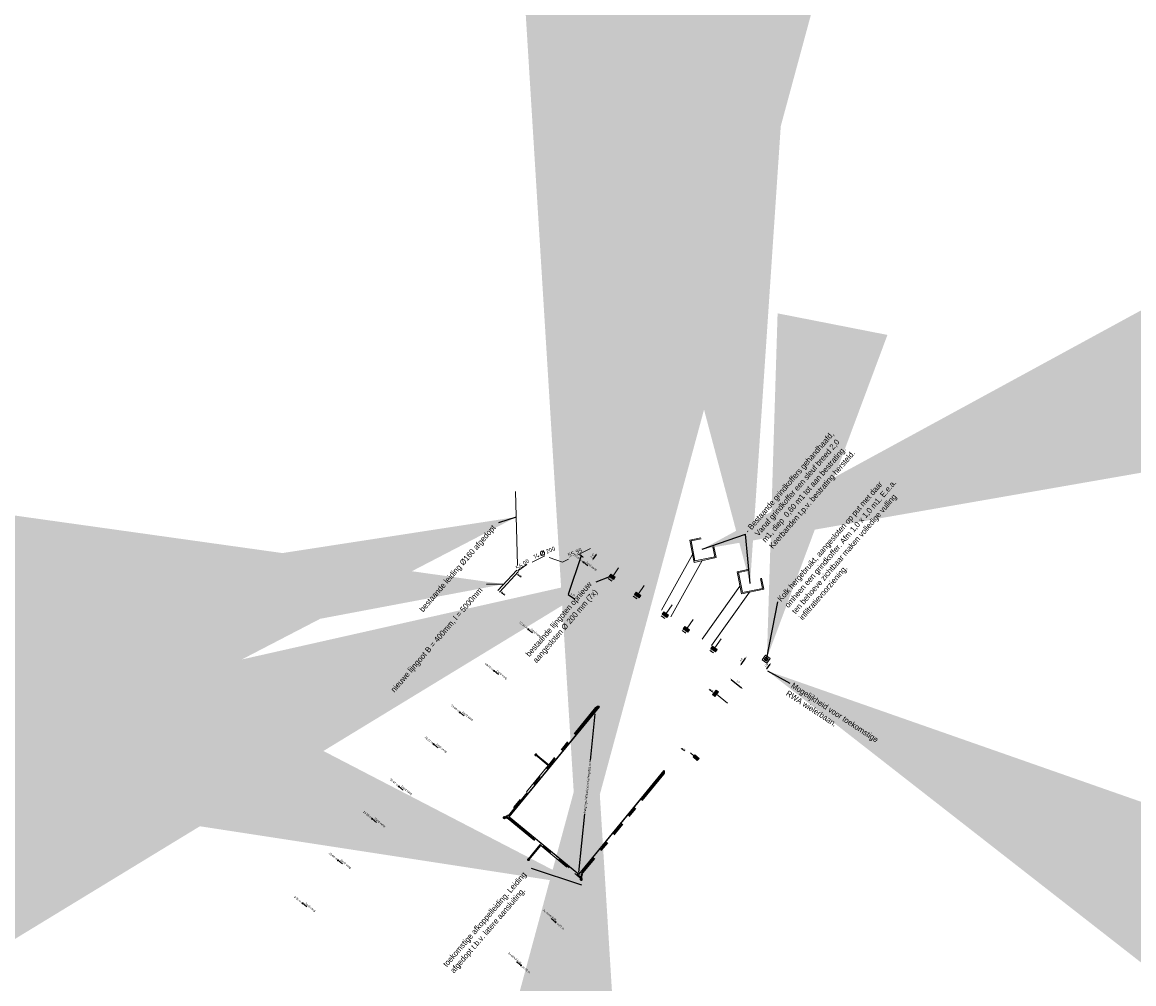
# Model space of a CAD drawing. Header units: inches. Extents: x 0 to 191500, y 0 to 342750.
# Tile 92 of 256: x 186151 to 186347, y 330749 to 330919. Entities that reach past the tile are written whole.
import ezdxf

# ---------------------------------------------------------------- set-up
doc = ezdxf.new("R2010")
doc.units = ezdxf.units.IN
doc.header["$MEASUREMENT"] = 0
doc.linetypes.add('RI-DRAINAGE', pattern=[19.2, 6, -1.8, 1.8, -1.8, 2.4, -1.8, 1.8, -1.8])
doc.linetypes.add('RI-HWA_KOLKAANSLUITING', pattern=[4.3, 2.5, -1.8])
doc.layers.get('0').update_dxf_attribs({"lineweight": 20})
doc.layers.get('DefPoints').update_dxf_attribs({"lineweight": 20})
for name, color, linetype, lineweight in [('ECW', 150, 'Continuous', 20), ('N-WE-RI-DRAINAGE-G', 90, 'RI-DRAINAGE', 20), ('N-WE-RI-HWA-MAATVOERING-T25', 151, 'Continuous', 20), ('N-WE-RI-HWA_GOOT_LIJNGOOT-G', 220, 'Continuous', 20), ('N-WE-RI-HWA_INFILTRATIE', 4, 'Continuous', 20), ('N-WE-RI-HWA_KOLKAANSLUITING', 150, 'RI-HWA_KOLKAANSLUITING', 20), ('N-WE-RI-INLAAT', 7, 'Continuous', 20), ('Tekst algemeen', 7, 'Continuous', 20)]:
    doc.layers.add(name, color=color, linetype=linetype, lineweight=lineweight)
doc.styles.add('Museo', font='txt')
doc.styles.add('RIO-TXT', font='isocp.shx')
doc.styles.add('Verdana', font='arial.ttf')
doc.dimstyles.new('Waterblock1OP1', dxfattribs={"dimscale": 3, "dimtxt": 30, "dimasz": 20, "dimexe": 2, "dimexo": 1, "dimgap": 5, "dimtad": 1, "dimdec": 1, "dimdsep": 46, "dimtxsty": 'Verdana', "dimcen": -10, "dimse1": 1, "dimse2": 1, "dimadec": 0, "dimazin": 0, "dimtfac": 1, "dimtdec": 1, "dimtmove": 1, "dimatfit": 3, "dimfxl": 1, "dimtolj": 1, "dimtzin": 0, "dimarcsym": 0})
doc.dimstyles.new('Waterblock1OP20', dxfattribs={"dimtxt": 2, "dimasz": 1, "dimexe": 0.5, "dimexo": 0.875, "dimgap": 0.875, "dimtad": 1, "dimdec": 0, "dimlfac": 20, "dimdsep": 46, "dimtxsty": 'Standard', "dimblk": 'OBLIQUE', "dimcen": -3.5, "dimadec": 0, "dimazin": 0, "dimtfac": 1, "dimtdec": 0, "dimtmove": 1, "dimatfit": 3, "dimfxl": 1, "dimtolj": 1, "dimtzin": 0, "dimarcsym": 0})
picture_1 = doc.add_image_def('image1.ecw', size_in_pixel=(220000, 285000))

# ---------------------------------------------------------------- blocks, each defined once
blk = doc.blocks.new('_Oblique')
at = {"color": 0, "lineweight": -2}
blk.add_line((-0.5, -0.5), (0.5, 0.5), dxfattribs=at)
blk = doc.blocks.new('L_RND')
blk.add_line((-0.5, 0), (0.5, 1))
blk.add_circle((0, 0.5), 0.5)
blk = doc.blocks.new('*D3350')
at = {"layer": 'DefPoints', "color": 0, "transparency": 16777216}
for p in [(186275.95, 330803.65), (186278.24, 330801.78), (186277.67, 330801.09)]:
    blk.add_point(p, dxfattribs=at)
at = {"layer": 'N-WE-RI-HWA-MAATVOERING-T25', "color": 0, "lineweight": -2, "transparency": 16777216}
blk.add_line((186275.62, 330802.77), (186277.44, 330801.28), dxfattribs=at)
at = {"layer": 'N-WE-RI-HWA-MAATVOERING-T25', "color": 0, "transparency": 16777216}
for points in [[(186275.65, 330802.81), (186275.58, 330802.73), (186275.38, 330802.96)], [(186277.47, 330801.32), (186277.41, 330801.24), (186277.67, 330801.09)]]:
    blk.add_solid(points, dxfattribs=at)
at = {"layer": 'N-WE-RI-HWA-MAATVOERING-T25', "color": 0, "transparency": 16777216, "insert": (186276.82, 330802.38), "char_height": 0.3, "attachment_point": 5, "rotation": 320.6169, "style": 'Verdana'}
blk.add_mtext('\\A1;3.0', dxfattribs=at)
blk = doc.blocks.new('*D3351')
at = {"layer": 'DefPoints', "color": 0, "transparency": 16777216}
for p in [(186281.76, 330806.33), (186282.63, 330805.71), (186280.83, 330805.02)]:
    blk.add_point(p, dxfattribs=at)
at = {"layer": 'N-WE-RI-HWA-MAATVOERING-T25', "color": 0, "lineweight": -2, "transparency": 16777216}
blk.add_line((186281.88, 330804.65), (186282.46, 330805.46), dxfattribs=at)
at = {"layer": 'N-WE-RI-HWA-MAATVOERING-T25', "color": 0, "transparency": 16777216}
for points in [[(186282.42, 330805.49), (186282.5, 330805.44), (186282.63, 330805.71)], [(186281.84, 330804.68), (186281.92, 330804.62), (186281.71, 330804.4)]]:
    blk.add_solid(points, dxfattribs=at)
at = {"layer": 'N-WE-RI-HWA-MAATVOERING-T25', "color": 0, "transparency": 16777216, "insert": (186281.8, 330805.32), "char_height": 0.3, "attachment_point": 5, "rotation": 54.7274, "style": 'Verdana'}
blk.add_mtext('\\A1;1.60', dxfattribs=at)
blk = doc.blocks.new('*D3352')
at = {"layer": 'DefPoints', "color": 0, "transparency": 16777216}
for p in [(186248.89, 330825.24), (186249.69, 330824.22), (186249.91, 330824.52)]:
    blk.add_point(p, dxfattribs=at)
at = {"layer": 'N-WE-RI-HWA-MAATVOERING-T25', "color": 0, "lineweight": -2, "transparency": 16777216}
for p, q in [((186249.18, 330824.58), (186246.87, 330817.74)), ((186248.92, 330824.77), (186249.45, 330824.39)), ((186246.87, 330817.74), (186247.98, 330816.96))]:
    blk.add_line(p, q, dxfattribs=at)
at = {"layer": 'N-WE-RI-HWA-MAATVOERING-T25', "color": 0, "transparency": 16777216}
for points in [[(186248.95, 330824.81), (186248.89, 330824.72), (186248.67, 330824.94)], [(186249.48, 330824.43), (186249.42, 330824.35), (186249.69, 330824.22)]]:
    blk.add_solid(points, dxfattribs=at)
at = {"layer": 'N-WE-RI-HWA-MAATVOERING-T25', "color": 0, "transparency": 16777216, "insert": (186247.69, 330817.72), "char_height": 0.3, "attachment_point": 5, "rotation": 324.6279, "style": 'Verdana'}
blk.add_mtext('\\A1;1.25', dxfattribs=at)
blk = doc.blocks.new('*D3353')
at = {"layer": 'DefPoints', "color": 0, "transparency": 16777216}
for p in [(186250.83, 330825.83), (186249.91, 330824.52), (186251.05, 330823.71)]:
    blk.add_point(p, dxfattribs=at)
at = {"layer": 'N-WE-RI-HWA-MAATVOERING-T25', "color": 0, "lineweight": -2, "transparency": 16777216}
blk.add_line((186251.81, 330824.77), (186251.23, 330823.95), dxfattribs=at)
at = {"layer": 'N-WE-RI-HWA-MAATVOERING-T25', "color": 0, "transparency": 16777216}
for points in [[(186251.77, 330824.8), (186251.85, 330824.74), (186251.98, 330825.01)], [(186251.19, 330823.98), (186251.27, 330823.92), (186251.05, 330823.71)]]:
    blk.add_solid(points, dxfattribs=at)
at = {"layer": 'N-WE-RI-HWA-MAATVOERING-T25', "color": 0, "transparency": 16777216, "insert": (186251.15, 330824.62), "char_height": 0.3, "attachment_point": 5, "rotation": 54.6279, "style": 'Verdana'}
blk.add_mtext('\\A1;1.60', dxfattribs=at)
blk = doc.blocks.new('*D3354')
at = {"layer": 'DefPoints', "color": 0, "transparency": 16777216}
for p in [(186278.32, 330806.78), (186278.33, 330806.77), (186277.2, 330805.14)]:
    blk.add_point(p, dxfattribs=at)
at = {"layer": 'N-WE-RI-HWA-MAATVOERING-T25', "color": 0, "lineweight": -2, "transparency": 16777216}
blk.add_line((186277.36, 330805.4), (186278.15, 330806.53), dxfattribs=at)
at = {"layer": 'N-WE-RI-HWA-MAATVOERING-T25', "color": 0, "transparency": 16777216}
for points in [[(186277.32, 330805.43), (186277.4, 330805.37), (186277.19, 330805.15)], [(186278.11, 330806.56), (186278.19, 330806.51), (186278.32, 330806.78)]]:
    blk.add_solid(points, dxfattribs=at)
at = {"layer": 'N-WE-RI-HWA-MAATVOERING-T25', "color": 0, "transparency": 16777216, "insert": (186277.38, 330806.22), "char_height": 0.3, "attachment_point": 5, "rotation": 55.2829, "style": 'Verdana'}
blk.add_mtext('\\A1;2.0', dxfattribs=at)
blk = doc.blocks.new('A$C2C270354')
h = blk.add_hatch(color=256)
h.dxf.hatch_style = 1
edge = h.paths.add_edge_path()
edge.add_arc((0, 0), 0.1, 0, 360)
blk.add_circle((0, 0), 0.1)

msp = doc.modelspace()

# ---------------------------------------------------------------- linework, layer by layer
at = {"layer": 'N-WE-RI-DRAINAGE-G'}
for p, q in [((186251.84281, 330797.69709), (186236.28762, 330778.74849)), ((186251.71914, 330797.79861), (186243.44804, 330787.72315)), ((186241.15111, 330789.40172), (186243.34652, 330787.59948)), ((186241.25263, 330789.52539), (186243.44804, 330787.72315)), ((186243.47976, 330787.76179), (186243.60343, 330787.66027)), ((186243.34652, 330787.59948), (186236.16395, 330778.85002)), ((186243.40939, 330787.75487), (186243.30787, 330787.6312)), ((186243.31479, 330787.56083), (186243.43846, 330787.45931)), ((186263.60411, 330786.13536), (186249.39358, 330768.82477)), ((186263.73638, 330786.04432), (186249.52474, 330768.73238)), ((186236.29839, 330778.19032), (186241.90755, 330773.58567)), ((186236.39073, 330778.32152), (186248.91522, 330768.03997)), ((186239.8293, 330771.05404), (186241.90755, 330773.58567)), ((186239.95297, 330770.95252), (186242.03122, 330773.48415)), ((186241.86891, 330773.61739), (186241.97043, 330773.74106)), ((186241.87583, 330773.54702), (186241.99949, 330773.4455)), ((186242.03122, 330773.48415), (186248.8137, 330767.91631)), ((186242.17139, 330773.57609), (186242.06987, 330773.45242))]:
    msp.add_line(p, q, dxfattribs=at)
for centre, radius in [((186252.24648, 330797.99246), 0.08), ((186252.24648, 330797.99246), 0.075), ((186241.20187, 330789.46356), 0.18), ((186241.20187, 330789.46356), 0.08), ((186241.20187, 330789.46356), 0.075), ((186263.78207, 330786.55058), 0.085), ((186263.78207, 330786.55058), 0.08), ((186235.61127, 330778.39806), 0.18), ((186235.61127, 330778.39806), 0.08), ((186235.61127, 330778.39806), 0.075), ((186239.89113, 330771.00328), 0.18), ((186239.89113, 330771.00328), 0.08), ((186239.89113, 330771.00328), 0.075), ((186249.187, 330767.5123), 0.18), ((186249.187, 330767.5123), 0.08), ((186249.187, 330767.5123), 0.075)]:
    msp.add_circle(centre, radius, dxfattribs=at)
for centre, radius, start, end in [((186252.30281, 330797.31947), 0.75529, 95.0236282, 141.7417426), ((186252.31174, 330797.30308), 0.61249, 95.2259679, 139.9623279), ((186263.17703, 330786.44725), 0.52884, 323.8597957, 9.9481573), ((186263.10644, 330786.47758), 0.76455, 325.4806669, 6.2696415), ((186235.3562, 330779.45747), 1.01067, 284.2226348, 323.0557453), ((186235.78246, 330777.31702), 1.17432, 58.8030726, 98.7156312), ((186235.36184, 330779.45153), 1.16258, 283.3760006, 322.786882), ((186235.78077, 330777.31256), 1.01901, 59.4718203, 98.4632852), ((186251.17917, 330767.74679), 2.08576, 148.880178, 186.5663067), ((186251.18207, 330767.74564), 1.92883, 149.2312657, 186.5230759), ((186247.85692, 330766.91883), 1.38217, 25.2436279, 46.1931924), ((186247.96225, 330767.00861), 1.40424, 22.2425204, 47.2623606)]:
    msp.add_arc(centre, radius, start, end, dxfattribs=at)
at = {"layer": 'N-WE-RI-HWA_GOOT_LIJNGOOT-G'}
for p, q in [((186234.49517, 330818.42364), (186237.84147, 330822.05081)), ((186238.13422, 330821.77823), (186234.78916, 330818.15241)), ((186254.45255, 330821.29408), (186254.16311, 330820.88638)), ((186254.24465, 330820.82849), (186254.53409, 330821.23619)), ((186254.61563, 330821.1783), (186254.32619, 330820.7706)), ((186254.40773, 330820.71271), (186254.69717, 330821.12041)), ((186254.77871, 330821.06253), (186254.48927, 330820.65482)), ((186254.57081, 330820.59693), (186254.86026, 330821.00464)), ((186254.9418, 330820.94675), (186254.65235, 330820.53904)), ((186254.73389, 330820.48116), (186255.02334, 330820.88886)), ((186255.10488, 330820.83097), (186254.81544, 330820.42327)), ((186258.93716, 330818.11031), (186258.64772, 330817.70261)), ((186258.72926, 330817.64472), (186259.0187, 330818.05243)), ((186259.10024, 330817.99454), (186258.8108, 330817.58683)), ((186258.89234, 330817.52894), (186259.18178, 330817.93665)), ((186259.26332, 330817.87876), (186258.97388, 330817.47106)), ((186259.05542, 330817.41317), (186259.34487, 330817.82087)), ((186259.42641, 330817.76298), (186259.13696, 330817.35528)), ((186259.21851, 330817.29739), (186259.50795, 330817.7051)), ((186259.58949, 330817.64721), (186259.30005, 330817.2395)), ((186263.82976, 330814.63691), (186263.54032, 330814.2292)), ((186263.62186, 330814.17131), (186263.9113, 330814.57902)), ((186263.99284, 330814.52113), (186263.7034, 330814.11342)), ((186263.78494, 330814.05554), (186264.07438, 330814.46324)), ((186264.15592, 330814.40535), (186263.86648, 330813.99765)), ((186263.94802, 330813.93976), (186264.23746, 330814.34746)), ((186264.319, 330814.28957), (186264.02956, 330813.88187)), ((186264.1111, 330813.82398), (186264.40054, 330814.23169)), ((186264.48209, 330814.1738), (186264.19264, 330813.76609)), ((186267.4991, 330812.03192), (186267.20966, 330811.62422)), ((186267.2912, 330811.56633), (186267.58064, 330811.97404)), ((186267.66218, 330811.91615), (186267.37274, 330811.50844)), ((186267.45428, 330811.45055), (186267.74372, 330811.85826)), ((186267.82526, 330811.80037), (186267.53582, 330811.39267)), ((186267.61736, 330811.33478), (186267.90681, 330811.74248)), ((186267.98835, 330811.68459), (186267.6989, 330811.27689)), ((186267.78044, 330811.219), (186268.06989, 330811.6267)), ((186268.15143, 330811.56882), (186267.86199, 330811.16111)), ((186272.39156, 330808.55862), (186272.10211, 330808.15091)), ((186272.18366, 330808.09302), (186272.4731, 330808.50073)), ((186272.55464, 330808.44284), (186272.2652, 330808.03513)), ((186272.34674, 330807.97725), (186272.63618, 330808.38495)), ((186272.71772, 330808.32706), (186272.42828, 330807.91936)), ((186272.50982, 330807.86147), (186272.79926, 330808.26917)), ((186272.8808, 330808.21128), (186272.59136, 330807.80358)), ((186272.6729, 330807.74569), (186272.96234, 330808.1534)), ((186273.04388, 330808.09551), (186272.75444, 330807.6878)), ((186272.38367, 330800.18583), (186272.76647, 330799.86417)), ((186272.8308, 330799.94072), (186272.44801, 330800.26239)), ((186272.51234, 330800.33895), (186272.89513, 330800.01728)), ((186272.95947, 330800.09384), (186272.57667, 330800.41551)), ((186272.64101, 330800.49207), (186273.0238, 330800.1704)), ((186273.08813, 330800.24696), (186272.70534, 330800.56863)), ((186272.76968, 330800.64518), (186273.15247, 330800.32352)), ((186273.2168, 330800.40007), (186272.83401, 330800.72174)), ((186272.89834, 330800.7983), (186273.28113, 330800.47663)), ((186269.28036, 330789.42232), (186268.95417, 330789.04337)), ((186269.02996, 330788.97813), (186269.35615, 330789.35709)), ((186269.43194, 330789.29185), (186269.10576, 330788.9129)), ((186269.18155, 330788.84766), (186269.50773, 330789.22661)), ((186269.58352, 330789.16138), (186269.25734, 330788.78242)), ((186269.33313, 330788.71719), (186269.65931, 330789.09614)), ((186269.7351, 330789.0309), (186269.40892, 330788.65195)), ((186269.48471, 330788.58671), (186269.81089, 330788.96567)), ((186269.88668, 330788.90043), (186269.5605, 330788.52148))]:
    msp.add_line(p, q, dxfattribs=at)
for points in [[(186254.37101, 330821.35197), (186254.08157, 330820.94426), (186254.89698, 330820.36538), (186255.18642, 330820.77308), (186254.37101, 330821.35197)], [(186258.85562, 330818.1682), (186258.56618, 330817.7605), (186259.38159, 330817.18161), (186259.67103, 330817.58932), (186258.85562, 330818.1682)], [(186263.74822, 330814.69479), (186263.45878, 330814.28709), (186264.27418, 330813.7082), (186264.56363, 330814.11591), (186263.74822, 330814.69479)], [(186267.41756, 330812.08981), (186267.12812, 330811.68211), (186267.94353, 330811.10322), (186268.23297, 330811.51093), (186267.41756, 330812.08981)], [(186272.31002, 330808.6165), (186272.02057, 330808.2088), (186272.83598, 330807.62991), (186273.12543, 330808.03762), (186272.31002, 330808.6165)], [(186272.31934, 330800.10928), (186272.70213, 330799.78761), (186273.34547, 330800.55319), (186272.96268, 330800.87486), (186272.31934, 330800.10928)], [(186269.20456, 330789.48756), (186268.87838, 330789.1086), (186269.63629, 330788.45624), (186269.96247, 330788.8352), (186269.20456, 330789.48756)]]:
    msp.add_lwpolyline(points, close=True, dxfattribs=at)
at = {"layer": 'N-WE-RI-HWA_INFILTRATIE'}
for p, q in [((186268.79583, 330824.80372), (186263.34051, 330814.98424)), ((186270.46927, 330823.70837), (186264.97201, 330813.82598)), ((186277.15183, 330819.22472), (186270.51612, 330809.89005)), ((186278.82527, 330818.12937), (186272.14833, 330808.73425)), ((186282.10442, 330806.39), (186281.40748, 330806.27053)), ((186281.69621, 330806.67873), (186281.81568, 330805.98179))]:
    msp.add_line(p, q, dxfattribs=at)
for points in [[(186270.25197, 330827.75119), (186268.29526, 330827.3364), (186269.07091, 330823.41194), (186272.98432, 330824.24152), (186272.56957, 330826.19804)], [(186272.40083, 330826.16227), (186272.74987, 330824.39626), (186269.22779, 330823.64964), (186268.52971, 330827.18165), (186270.29075, 330827.55497)], [(186278.542, 330822.1582), (186276.65126, 330821.7574), (186277.42691, 330817.83294), (186281.34032, 330818.66252), (186280.92557, 330820.61904)], [(186280.75683, 330820.58327), (186281.10587, 330818.81726), (186277.58379, 330818.07064), (186276.88571, 330821.60265), (186278.5784, 330821.96148)]]:
    msp.add_lwpolyline(points, dxfattribs=at)
for points in [[(186281.63647, 330807.0272), (186281.05901, 330806.21079), (186281.87542, 330805.63332), (186282.45289, 330806.44974), (186281.63647, 330807.0272)], [(186281.69621, 330806.67873), (186281.40748, 330806.27053), (186281.81568, 330805.98179), (186282.10442, 330806.39), (186281.69621, 330806.67873)], [(186252.38307, 330797.96184), (186236.44881, 330778.55148), (186248.75834, 330768.4464), (186263.74085, 330786.69738), (186263.77177, 330786.672), (186248.76388, 330768.3901), (186236.39251, 330778.54595), (186252.35215, 330797.98722), (186252.38307, 330797.96184)]]:
    msp.add_lwpolyline(points, close=True, dxfattribs=at)
at = {"layer": 'N-WE-RI-HWA_KOLKAANSLUITING'}
for p, q in [((186250.83395, 330825.82524), (186245.8738, 330823.44842)), ((186238.01782, 330821.88699), (186239.60478, 330823.03193)), ((186242.76111, 330824.54439), (186239.60478, 330823.03193)), ((186245.8738, 330823.44842), (186242.76111, 330824.54439)), ((186250.35842, 330822.77879), (186249.58667, 330823.41472)), ((186254.77871, 330821.06253), (186255.74446, 330822.42287)), ((186259.26332, 330817.87876), (186260.2846, 330819.31731)), ((186264.15592, 330814.40535), (186265.21217, 330815.89317)), ((186267.82526, 330811.80037), (186268.90775, 330813.32514)), ((186240.61596, 330810.95564), (186239.84421, 330811.59157)), ((186272.71772, 330808.32706), (186273.83518, 330809.9011)), ((186234.58098, 330803.63176), (186233.80923, 330804.2677)), ((186273.0238, 330800.1704), (186275.32916, 330798.23315)), ((186228.56507, 330796.33105), (186227.79333, 330796.96698)), ((186223.9355, 330790.71273), (186223.16375, 330791.34866)), ((186269.04147, 330789.29808), (186268.42783, 330789.82627)), ((186217.80513, 330783.2731), (186217.03338, 330783.90903)), ((186213.1056, 330777.5699), (186212.33385, 330778.20583)), ((186207.07697, 330770.25374), (186206.30523, 330770.88967)), ((186200.81942, 330762.65976), (186200.04767, 330763.29569)), ((186243.87687, 330760.60772), (186244.65703, 330759.98215)), ((186237.7713, 330752.99329), (186238.55147, 330752.36772))]:
    msp.add_line(p, q, dxfattribs=at)
at = {"layer": 'Tekst algemeen'}
msp.add_line((186237.62047, 330835.8992), (186237.96216, 330822.91489), dxfattribs=at)

# ---------------------------------------------------------------- block references
at = {"layer": 'N-WE-RI-INLAAT', "rotation": 0.06357443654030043}
for p in [(186249.58667, 330823.41472), (186239.84421, 330811.59157), (186233.80923, 330804.2677), (186227.79333, 330796.96698), (186223.16375, 330791.34866), (186217.03338, 330783.90903), (186212.33385, 330778.20583), (186206.30523, 330770.88967), (186200.04767, 330763.29569), (186244.65703, 330759.98215), (186238.55147, 330752.36772)]:
    msp.add_blockref('A$C2C270354', p, dxfattribs=at)
at = {"layer": 'Tekst algemeen', "xscale": 0.7499999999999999, "yscale": 0.7499999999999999, "zscale": 0.7499999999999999, "rotation": 21.93535204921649}
msp.add_blockref('L_RND', (186242.4873, 330824.67478), dxfattribs=at)

# ---------------------------------------------------------------- texts
at = {"layer": 'N-WE-RI-HWA-MAATVOERING-T25', "style": 'RIO-TXT'}
for s, height, rotation, p in [('55.95', 0.75, 23.7390491, (186247.0257, 330824.24429)), ('56.00', 0.75, 34.8930835, (186237.98354, 330822.00046)), ('%%U56.99', 0.225, 324.8142306, (186237.96878, 330821.29562)), ('%%U56.73', 0.225, 324.8142306, (186253.97344, 330820.57966)), ('%%U57.05', 0.225, 324.8142306, (186235.07609, 330818.11634)), ('%%U56.70', 0.225, 324.8142306, (186258.366, 330817.46657)), ('%%U56.67', 0.225, 324.8142306, (186263.30694, 330814.01293)), ('%%U56.64', 0.225, 324.8142306, (186266.97643, 330811.40936)), ('%%U56.61', 0.225, 324.8142306, (186271.87958, 330807.92812)), ('%%U56.65', 0.225, 324.8142306, (186271.74346, 330801.04046)), ('%%U56.72', 0.225, 324.8142306, (186266.80453, 330790.64589))]:
    msp.add_text(s, height=height, rotation=rotation, dxfattribs=at).set_placement(p)
at = {"layer": 'N-WE-RI-HWA-MAATVOERING-T25', "char_height": 0.36, "attachment_point": 8, "style": 'Museo'}
for s, insert, rotation in [('91.86 m', (186248.6382, 330823.99741), 320.9691466), ('72.54 m', (186238.89574, 330812.17426), 320.9691466), ('63.05 m', (186232.86076, 330804.85039), 320.9691466), ('53.59 m', (186226.84485, 330797.54967), 320.9691466), ('46.31 m', (186222.21528, 330791.93136), 320.9691466), ('36.67 m', (186216.0849, 330784.49172), 320.9691466), ('29.28 m', (186211.38538, 330778.78852), 320.9691466), ('19.80 m', (186205.35675, 330771.47236), 320.9691466), ('9.96 m', (186199.09919, 330763.87838), 320.9691466), ('4.27 m', (186245.43579, 330759.09277), 320.2498841), ('14.03 m', (186239.33023, 330751.47833), 320.2498841)]:
    msp.add_mtext(s, dxfattribs=dict(at, insert=insert, rotation=rotation))
at = {"layer": 'Tekst algemeen', "style": 'RIO-TXT'}
for s, p in [('14', (186240.94245, 330823.99757)), ('200', (186243.1133, 330824.92727))]:
    msp.add_text(s, height=0.75, rotation=21.9353551, dxfattribs=at).set_placement(p)
at = {"layer": 'Tekst algemeen', "attachment_point": 1}
for s, insert, char_height, width, rotation in [('- Bestaande grindkoffers gehandhaafd,\\P  Vanaf grindkoffer een sleuf breed 2,0\\P  m1, diep  0,60 m1 tot aan bestrating.\\P  Keerbanden t.p.v. bestrating hersteld.', (186277.90419, 330829.10164), 1, 25.6208882, 49.1760905), ('Kolk hergebruikt, aangesloten op put met daar omheen een grindkoffer. Afm 1,0 x 1,0 m1. E.e.a. ten behoeve zichtbaar maken volledige vulling infiltratievoorziening.', (186283.67156, 330817.05392), 1, 29.3349012, 49.1760905), ('bestaande leiding %%C160 afgedopt', (186220.54576, 330815.21527), 1, 23.2046589, 49.1760905), ('bestaande lijngoten opnieuw\\Paangesloten %%C 200 mm (7x)', (186239.28958, 330807.32668), 1, 25.6208882, 49.1760905), ('nieuwe lijngoot B = 400mm, l = 5000mm', (186215.50741, 330801.05506), 1, 25.6208882, 49.1760905), ('Mogelijkheid voor toekomstige \\PRWA wielerbaan.', (186286.62131, 330802.28611), 1, 25.6208882, 326.7898033), ('\\C256;bergings-infiltratievoorziening 601 m3', (186249.57055, 330779.25515), 0.4, 9.3917257, 83.925483), ('toekomstige afkoppelleiding. Leiding afgedopt t.b.v. latere aansluiting.', (186224.7275, 330752.64447), 1, 25.6208882, 49.1760905)]:
    msp.add_mtext(s, dxfattribs=dict(at, insert=insert, char_height=char_height, width=width, rotation=rotation))
at = {"layer": 'Tekst algemeen', "char_height": 0.36, "attachment_point": 8, "style": 'Museo'}
for s, insert, rotation in [('Zand vang', (186250.76509, 330822.54034), 320.9691466), ('Zand vang', (186241.02263, 330810.71719), 320.9691466), ('Zand vang', (186234.98765, 330803.39332), 320.9691466), ('Zand vang', (186228.97175, 330796.0926), 320.9691466), ('Zand vang', (186224.34217, 330790.47429), 320.9691466), ('Zand vang', (186218.2118, 330783.03466), 320.9691466), ('Zand vang', (186213.51227, 330777.33145), 320.9691466), ('Zand vang', (186207.48365, 330770.0153), 320.9691466), ('Zand vang', (186201.22609, 330762.42132), 320.9691466), ('2x straat kolk', (186243.48912, 330761.10468), 319.7941564), ('2x straat kolk', (186237.38355, 330753.49024), 319.7941564)]:
    msp.add_mtext(s, dxfattribs=dict(at, insert=insert, rotation=rotation))

# ---------------------------------------------------------------- dimensions: what is measured, and where the dimension line sits
at = {"layer": 'N-WE-RI-HWA-MAATVOERING-T25'}
for p1, p2, distance, text, picture, middle in [((186248.88847, 330825.2442), (186249.90773, 330824.52059), -0.37421, '1.25', '*D3352', (186247.37885, 330817.93909)), ((186250.83395, 330825.82524), (186249.90773, 330824.52059), 1.40533, '1.60', '*D3353', (186251.14724, 330824.62173)), ((186277.20247, 330805.1432), (186278.33159, 330806.77281), 0.01332, '2.0', '*D3354', (186277.38359, 330806.22368)), ((186280.832, 330805.024), (186281.75595, 330806.33026), -1.07463, '1.60', '*D3351', (186281.80134, 330805.31826)), ((186275.95181, 330803.65485), (186278.23874, 330801.77747), -0.89385, '3.0', '*D3350', (186276.81573, 330802.37563))]:
    dim = msp.add_aligned_dim(p1=p1, p2=p2, distance=distance, text=text, dimstyle='Waterblock1OP1', override={"dimtxt": 0.1, "dimasz": 0.1, "dimgap": 0.1}, dxfattribs=at)
    dim.commit()
    dim.dimension.update_dxf_attribs({"geometry": picture, "text_midpoint": middle})

# ---------------------------------------------------------------- pictures from other files: only their frames are drawn
at = {"layer": 'ECW'}
image = msp.add_image(picture_1, insert=(180500, 328500), size_in_units=(11000, 14250), dxfattribs=at)
image.dxf.flags = 7

# ---------------------------------------------------------------- leaders
at = {"layer": 'Tekst algemeen'}
for points, dimstyle, override in [([(186278.94136, 330819.68282), (186278.10474, 330828.36664)], 'Waterblock1OP1', {"dimasz": 300, "dimse1": 0, "dimse2": 0}), ([(186248.73232, 330768.71099), (186249.7877, 330779.09011)], 'Waterblock1OP1', {"dimasz": 200}), ([(186249.29422, 330766.51862), (186240.39017, 330769.42649)], 'Waterblock1OP1', {"dimasz": 300, "dimse1": 0, "dimse2": 0}), ([(186270.49697, 330825.71202), (186278.10474, 330828.36664)], 'Waterblock1OP20', {"dimasz": 300}), ([(186281.90031, 330806.53437), (186283.84961, 330816.45663)], 'Waterblock1OP1', {"dimse1": 0, "dimse2": 0}), ([(186235.55213, 330819.56931), (186232.46554, 330819.49657)], 'Waterblock1OP20', {"dimasz": 300}), ([(186237.73876, 330831.40436), (186234.60383, 330830.37959)], 'Waterblock1OP20', {"dimasz": 300}), ([(186254.16311, 330820.88638), (186251.75258, 330819.91103)], 'Waterblock1OP20', {"dimasz": 300}), ([(186281.99745, 330804.26926), (186285.94312, 330802.11402)], 'Waterblock1OP1', {"dimasz": 300, "dimse1": 0, "dimse2": 0}), ([(186251.57662, 330796.68318), (186250.73973, 330788.45277)], 'Waterblock1OP1', {"dimasz": 200})]:
    msp.add_leader(points, dimstyle=dimstyle, override=override, dxfattribs=at)

doc.saveas('drawing.dxf')
